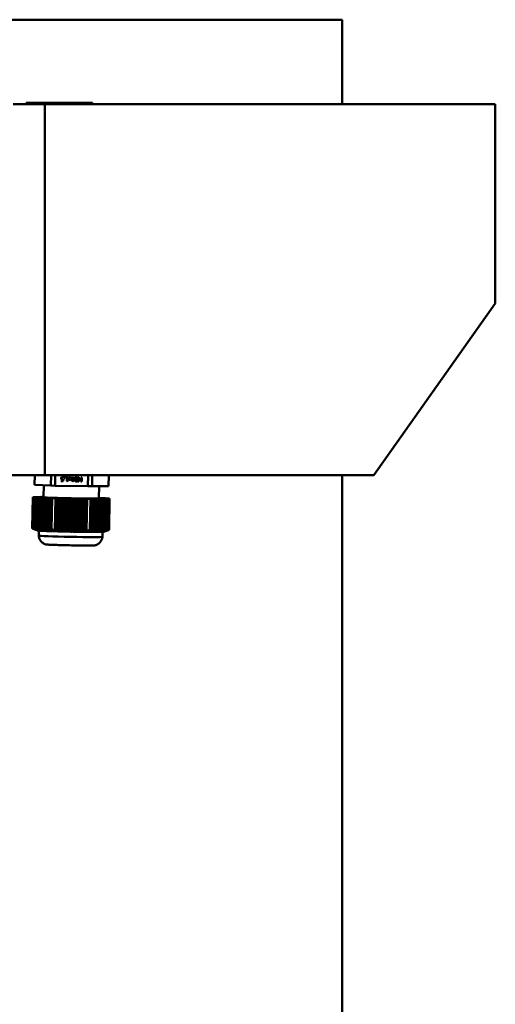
# Model space of a CAD drawing. Header units: millimetres. Extents: x 364 to 1316, y 270 to 918.
# Tile 4 of 4: x 1145 to 1316, y 563 to 918. Entities that reach past the tile are written whole.
import ezdxf

# ---------------------------------------------------------------- set-up
doc = ezdxf.new("R2010")
doc.units = ezdxf.units.MM
doc.header["$LTSCALE"] = 4
doc.layers.add('Widoczne (ISO)', color=7, linetype='Continuous', lineweight=50)

msp = doc.modelspace()

# ---------------------------------------------------------------- linework, layer by layer
at = {"layer": 'Widoczne (ISO)'}
for p, q in [((1237.14, 918.5), (1022.15, 918.5)), ((1237.14, 918.5), (1261.15, 918.5)), ((1261.15, 918.5), (1261.15, 888)), ((1153.87, 888), (1142.39, 888)), ((1147.17, 888.5), (1147.23, 888.5)), ((1147.17, 888.5), (1147.17, 888)), ((1147.23, 888.5), (1152.67, 888.5)), ((1152.67, 888.5), (1152.95, 888.5)), ((1152.95, 888.5), (1167.48, 888.5)), ((1316.49, 888), (1153.87, 888)), ((1153.87, 753.99), (1153.87, 888)), ((1167.48, 888.5), (1170.71, 888.5)), ((1167.48, 888.5), (1167.48, 888)), ((1170.71, 888.5), (1171.05, 888.5)), ((1171.05, 888.5), (1171.05, 888)), ((1316.49, 886.2), (1316.49, 888)), ((1316.49, 886.2), (1316.49, 816)), ((1316.49, 816), (1272.65, 753.99)), ((1086.33, 753.99), (1153.87, 753.99)), ((1150.13, 750.55), (1150.19, 753.99)), ((1150.19, 753.99), (1150.13, 750.58)), ((1272.65, 753.99), (1153.87, 753.99)), ((1156.12, 753.99), (1156.05, 750.25)), ((1157.55, 750.2), (1157.62, 753.99)), ((1169.48, 753.99), (1169.41, 749.98)), ((1170.91, 749.97), (1170.98, 753.99)), ((1176.91, 753.99), (1176.83, 750.05)), ((1261.15, 753.99), (1261.15, 294.5)), ((1150.13, 750.58), (1150.13, 750.55)), ((1150.13, 750.55), (1156.05, 750.25)), ((1153.48, 750.38), (1153.4, 746.01)), ((1159.7, 752.01), (1160.33, 752)), ((1159.7, 751.84), (1159.7, 752.01)), ((1160.52, 751.82), (1159.7, 751.84)), ((1160.52, 751.82), (1159.7, 751.84)), ((1159.91, 752.85), (1159.91, 752.85)), ((1159.99, 753.1), (1159.99, 753.1)), ((1160.33, 752), (1160.34, 752.4)), ((1160.34, 752.4), (1160.34, 752.4)), ((1160.43, 753.14), (1160.43, 753.14)), ((1160.54, 752.59), (1160.52, 751.82)), ((1160.54, 752.59), (1160.52, 751.82)), ((1160.52, 751.82), (1160.52, 751.82)), ((1160.61, 753.06), (1160.59, 753.06)), ((1160.59, 753.05), (1160.59, 753.06)), ((1160.61, 753.05), (1160.59, 753.05)), ((1160.61, 753.27), (1160.61, 753.06)), ((1160.61, 753.27), (1160.61, 753.05)), ((1160.61, 753.05), (1160.61, 753.06)), ((1160.85, 753.03), (1161.15, 753.68)), ((1161.1, 753.03), (1160.85, 753.03)), ((1161.1, 753.02), (1160.85, 753.03)), ((1161.29, 753.68), (1161.1, 753.03)), ((1161.29, 753.68), (1161.1, 753.02)), ((1161.1, 753.02), (1161.1, 753.03)), ((1161.15, 753.68), (1161.29, 753.68)), ((1161.52, 753.15), (1161.53, 753.3)), ((1161.79, 753.15), (1161.52, 753.15)), ((1161.79, 753.14), (1161.52, 753.15)), ((1161.53, 753.3), (1162.26, 753.29)), ((1161.77, 751.79), (1161.79, 753.14)), ((1161.92, 751.79), (1161.77, 751.8)), ((1161.92, 751.79), (1161.77, 751.79)), ((1161.79, 753.14), (1161.79, 753.15)), ((1161.92, 751.79), (1161.92, 751.79)), ((1161.98, 753.14), (1161.96, 752.14)), ((1161.98, 753.14), (1161.96, 752.14)), ((1161.96, 752.14), (1162.24, 752.13)), ((1161.96, 752.14), (1161.96, 752.14)), ((1162.26, 753.14), (1161.98, 753.14)), ((1161.98, 753.14), (1161.98, 753.14)), ((1162.26, 753.14), (1161.98, 753.14)), ((1162.24, 752.13), (1162.23, 752)), ((1162.24, 752.13), (1162.23, 751.99)), ((1162.23, 751.99), (1162.23, 752)), ((1162.26, 753.29), (1162.26, 753.14)), ((1162.26, 753.29), (1162.26, 753.14)), ((1162.26, 753.14), (1162.26, 753.14)), ((1162.47, 752.16), (1162.87, 752.71)), ((1162.69, 752.16), (1162.47, 752.16)), ((1162.69, 752.16), (1162.48, 752.16)), ((1162.87, 752.71), (1162.5, 753.28)), ((1162.5, 753.28), (1162.73, 753.28)), ((1162.87, 752.71), (1162.5, 753.28)), ((1162.98, 752.57), (1162.69, 752.16)), ((1162.98, 752.57), (1162.69, 752.16)), ((1162.69, 752.16), (1162.69, 752.16)), ((1162.73, 753.28), (1162.99, 752.85)), ((1162.87, 752.71), (1162.87, 752.71)), ((1163.24, 752.15), (1162.98, 752.57)), ((1162.98, 752.57), (1162.98, 752.57)), ((1163.24, 752.15), (1162.98, 752.57)), ((1162.99, 752.85), (1163.28, 753.27)), ((1163.5, 753.27), (1163.1, 752.72)), ((1163.5, 753.27), (1163.1, 752.72)), ((1163.1, 752.72), (1163.47, 752.14)), ((1163.1, 752.72), (1163.1, 752.72)), ((1163.47, 752.14), (1163.24, 752.15)), ((1163.24, 752.15), (1163.24, 752.15)), ((1163.47, 752.14), (1163.24, 752.15)), ((1163.28, 753.27), (1163.5, 753.27)), ((1163.78, 752.49), (1163.78, 752.49)), ((1164.33, 752.53), (1164.33, 752.53)), ((1164.72, 753.24), (1165.65, 753.23)), ((1164.72, 753.07), (1164.72, 753.24)), ((1165.46, 753.06), (1164.72, 753.07)), ((1165.46, 753.06), (1164.72, 753.07)), ((1164.97, 752.13), (1164.97, 752.13)), ((1165.46, 753.06), (1165.46, 753.06)), ((1165.58, 752), (1165.59, 752)), ((1165.59, 752), (1165.59, 751.79)), ((1165.59, 752), (1165.59, 751.79)), ((1165.59, 751.79), (1165.59, 751.79)), ((1165.65, 753.23), (1165.64, 753.02)), ((1165.65, 753.23), (1165.64, 753.01)), ((1165.64, 753.01), (1165.64, 753.02)), ((1165.88, 751.72), (1165.91, 753.22)), ((1166.16, 751.72), (1165.88, 751.72)), ((1166.16, 751.72), (1165.88, 751.72)), ((1165.91, 753.22), (1166.11, 753.22)), ((1166.11, 753.22), (1166.08, 751.93)), ((1166.11, 753.22), (1166.08, 751.93)), ((1166.08, 751.93), (1166.49, 752.8)), ((1166.08, 751.93), (1166.08, 751.93)), ((1166.54, 752.55), (1166.16, 751.72)), ((1166.54, 752.54), (1166.16, 751.72)), ((1166.16, 751.72), (1166.16, 751.72)), ((1166.49, 752.8), (1166.61, 752.79)), ((1166.9, 751.7), (1166.54, 752.55)), ((1166.54, 752.54), (1166.54, 752.55)), ((1166.9, 751.7), (1166.54, 752.54)), ((1166.61, 752.79), (1166.99, 751.91)), ((1167.17, 751.7), (1166.9, 751.7)), ((1166.9, 751.7), (1166.9, 751.7)), ((1167.17, 751.7), (1166.9, 751.7)), ((1166.99, 751.91), (1167.01, 753.2)), ((1167.01, 753.2), (1167.2, 753.2)), ((1167.2, 753.2), (1167.17, 751.7)), ((1167.2, 753.2), (1167.17, 751.7)), ((1167.17, 751.7), (1167.17, 751.7)), ((1156.05, 750.25), (1157.55, 750.2)), ((1157.55, 750.2), (1169.41, 749.98)), ((1169.41, 749.98), (1170.91, 749.97)), ((1170.91, 749.97), (1176.83, 750.05)), ((1173.48, 750.01), (1173.39, 745.63)), ((1149.54, 746.08), (1149.33, 734.76)), ((1150.16, 746.09), (1149.54, 746.08)), ((1149.54, 746.08), (1150.16, 746.05)), ((1149.94, 734.52), (1150.16, 746.05)), ((1150.75, 746.07), (1150.16, 746.09)), ((1150.16, 746.05), (1150.75, 746.03)), ((1150.45, 746.03), (1150.24, 734.41)), ((1150.45, 746.03), (1150.76, 746.02)), ((1150.75, 746.03), (1150.45, 746.03)), ((1150.46, 746.09), (1150.75, 746.07)), ((1150.46, 746.08), (1150.46, 746.09)), ((1150.76, 746.09), (1150.46, 746.09)), ((1150.54, 734.32), (1150.76, 746.02)), ((1151.35, 746.08), (1150.76, 746.09)), ((1150.76, 746.02), (1151.35, 746)), ((1151.05, 746), (1150.84, 734.23)), ((1151.05, 746), (1151.36, 745.98)), ((1151.35, 746), (1151.05, 746)), ((1151.06, 746.1), (1151.35, 746.08)), ((1151.06, 746.09), (1151.06, 746.1)), ((1151.36, 746.1), (1151.06, 746.1)), ((1151.14, 734.15), (1151.36, 745.98)), ((1151.95, 746.09), (1151.36, 746.1)), ((1151.36, 745.98), (1151.95, 745.97)), ((1151.65, 745.97), (1151.43, 734.08)), ((1151.65, 745.97), (1151.96, 745.95)), ((1151.95, 745.97), (1151.65, 745.97)), ((1151.66, 746.11), (1151.95, 746.09)), ((1151.66, 746.1), (1151.66, 746.11)), ((1151.96, 746.11), (1151.66, 746.11)), ((1151.73, 734.02), (1151.96, 745.95)), ((1152.55, 746.1), (1151.96, 746.11)), ((1151.96, 745.95), (1152.55, 745.94)), ((1152.25, 745.94), (1152.03, 733.98)), ((1152.25, 745.94), (1152.56, 745.92)), ((1152.55, 745.94), (1152.25, 745.94)), ((1152.56, 746.12), (1152.26, 746.11)), ((1152.26, 746.11), (1152.55, 746.1)), ((1152.26, 746.1), (1152.26, 746.11)), ((1152.33, 733.94), (1152.56, 745.92)), ((1153.15, 746.11), (1152.56, 746.12)), ((1152.56, 745.92), (1153.15, 745.91)), ((1152.85, 745.91), (1152.63, 733.91)), ((1152.85, 746.11), (1152.86, 746.12)), ((1152.85, 745.91), (1153.16, 745.89)), ((1153.15, 745.91), (1152.85, 745.91)), ((1153.16, 746.13), (1152.86, 746.12)), ((1152.86, 746.12), (1153.15, 746.11)), ((1152.93, 733.9), (1153.16, 745.89)), ((1153.4, 746.12), (1153.16, 746.13)), ((1153.16, 745.89), (1153.75, 745.88)), ((1153.45, 745.88), (1153.23, 733.89)), ((1153.45, 745.88), (1153.76, 745.86)), ((1153.75, 745.88), (1153.45, 745.88)), ((1153.53, 733.9), (1153.76, 745.86)), ((1153.76, 745.86), (1154.35, 745.85)), ((1154.05, 745.85), (1153.83, 733.92)), ((1154.05, 745.85), (1154.36, 745.83)), ((1154.35, 745.85), (1154.05, 745.85)), ((1154.13, 733.95), (1154.36, 745.83)), ((1154.36, 745.83), (1154.95, 745.82)), ((1154.65, 745.82), (1154.43, 733.98)), ((1154.65, 745.82), (1154.96, 745.8)), ((1154.95, 745.82), (1154.65, 745.82)), ((1154.74, 734.03), (1154.96, 745.8)), ((1154.96, 745.8), (1155.55, 745.79)), ((1155.25, 745.79), (1155.04, 734.09)), ((1155.25, 745.79), (1155.55, 745.77)), ((1155.55, 745.79), (1155.25, 745.79)), ((1155.34, 734.15), (1155.55, 745.77)), ((1155.55, 745.77), (1156.15, 745.76)), ((1155.85, 745.76), (1155.64, 734.23)), ((1155.85, 745.76), (1156.47, 745.72)), ((1156.15, 745.76), (1155.85, 745.76)), ((1156.47, 745.72), (1156.26, 734.4)), ((1156.47, 745.72), (1157.7, 745.7)), ((1157.48, 734.17), (1157.7, 745.7)), ((1157.7, 745.7), (1158, 745.71)), ((1158, 745.71), (1157.78, 733.96)), ((1158, 745.71), (1158.29, 745.69)), ((1158.29, 745.69), (1158.08, 734.07)), ((1158.29, 745.69), (1158.9, 745.68)), ((1158.68, 733.98), (1158.9, 745.68)), ((1158.9, 745.68), (1159.2, 745.68)), ((1159.2, 745.68), (1158.97, 733.77)), ((1159.2, 745.68), (1159.49, 745.67)), ((1159.49, 745.67), (1159.27, 733.9)), ((1159.49, 745.67), (1160.1, 745.66)), ((1159.88, 733.82), (1160.1, 745.66)), ((1160.1, 745.66), (1160.4, 745.66)), ((1160.4, 745.66), (1160.17, 733.67)), ((1160.4, 745.66), (1160.69, 745.65)), ((1160.69, 745.65), (1160.47, 733.76)), ((1160.69, 745.65), (1161.3, 745.63)), ((1161.07, 733.71), (1161.3, 745.63)), ((1161.3, 745.63), (1161.6, 745.64)), ((1161.6, 745.64), (1161.37, 733.64)), ((1161.6, 745.64), (1161.89, 745.62)), ((1161.89, 745.62), (1161.67, 733.66)), ((1161.89, 745.62), (1162.5, 745.61)), ((1162.27, 733.63), (1162.5, 745.61)), ((1162.5, 745.61), (1162.8, 745.62)), ((1162.8, 745.62), (1162.57, 733.62)), ((1162.8, 745.62), (1163.09, 745.6)), ((1163.09, 745.6), (1162.87, 733.61)), ((1163.09, 745.6), (1163.7, 745.59)), ((1163.47, 733.6), (1163.7, 745.59)), ((1163.7, 745.59), (1163.99, 745.59)), ((1163.99, 745.59), (1163.77, 733.6)), ((1163.99, 745.59), (1164.29, 745.58)), ((1164.29, 745.58), (1164.07, 733.6)), ((1164.29, 745.58), (1164.9, 745.57)), ((1164.67, 733.61), (1164.9, 745.57)), ((1164.9, 745.57), (1165.19, 745.57)), ((1165.19, 745.57), (1164.97, 733.58)), ((1165.19, 745.57), (1165.49, 745.56)), ((1165.49, 745.56), (1165.27, 733.63)), ((1165.49, 745.56), (1166.1, 745.55)), ((1165.87, 733.66), (1166.1, 745.55)), ((1166.1, 745.55), (1166.39, 745.55)), ((1166.39, 745.55), (1166.17, 733.55)), ((1166.39, 745.55), (1166.69, 745.53)), ((1166.69, 745.53), (1166.47, 733.7)), ((1166.69, 745.53), (1167.3, 745.52)), ((1167.08, 733.75), (1167.3, 745.52)), ((1167.3, 745.52), (1167.59, 745.53)), ((1167.59, 745.53), (1167.37, 733.61)), ((1167.59, 745.53), (1167.89, 745.51)), ((1167.89, 745.51), (1167.67, 733.81)), ((1167.89, 745.51), (1168.5, 745.5)), ((1168.28, 733.88), (1168.5, 745.5)), ((1168.5, 745.5), (1168.79, 745.51)), ((1168.79, 745.51), (1168.58, 733.76)), ((1168.79, 745.51), (1169.09, 745.49)), ((1169.09, 745.49), (1168.88, 733.96)), ((1169.09, 745.49), (1170.32, 745.47)), ((1170.32, 745.47), (1170.11, 734.15)), ((1170.32, 745.47), (1170.94, 745.48)), ((1170.64, 745.49), (1171.24, 745.48)), ((1170.94, 745.48), (1170.64, 745.49)), ((1170.72, 733.95), (1170.94, 745.48)), ((1171.24, 745.48), (1171.02, 733.86)), ((1171.24, 745.5), (1171.84, 745.49)), ((1171.54, 745.48), (1171.24, 745.5)), ((1171.24, 745.48), (1171.54, 745.48)), ((1171.32, 733.78), (1171.54, 745.48)), ((1171.84, 745.49), (1171.62, 733.72)), ((1171.84, 745.51), (1172.44, 745.5)), ((1172.14, 745.49), (1171.84, 745.51)), ((1171.84, 745.49), (1172.14, 745.49)), ((1171.92, 733.66), (1172.14, 745.49)), ((1172.44, 745.5), (1172.21, 733.61)), ((1172.44, 745.52), (1173.04, 745.5)), ((1172.74, 745.5), (1172.44, 745.52)), ((1172.44, 745.5), (1172.74, 745.5)), ((1172.51, 733.57), (1172.74, 745.5)), ((1173.04, 745.5), (1172.81, 733.54)), ((1173.04, 745.52), (1173.64, 745.51)), ((1173.34, 745.51), (1173.04, 745.52)), ((1173.04, 745.5), (1173.34, 745.51)), ((1173.11, 733.52), (1173.34, 745.51)), ((1173.64, 745.75), (1173.4, 745.75)), ((1173.64, 745.51), (1173.41, 733.52)), ((1173.94, 745.73), (1173.64, 745.75)), ((1173.64, 745.73), (1173.94, 745.73)), ((1174.24, 745.71), (1173.64, 745.73)), ((1173.64, 745.53), (1174.24, 745.52)), ((1173.94, 745.52), (1173.64, 745.53)), ((1173.64, 745.51), (1173.94, 745.52)), ((1173.71, 733.52), (1173.94, 745.52)), ((1173.94, 745.73), (1173.94, 745.72)), ((1174.24, 745.52), (1174.01, 733.54)), ((1174.54, 745.7), (1174.24, 745.71)), ((1174.24, 745.7), (1174.54, 745.7)), ((1174.84, 745.68), (1174.24, 745.7)), ((1174.24, 745.54), (1174.84, 745.53)), ((1174.54, 745.52), (1174.24, 745.54)), ((1174.24, 745.52), (1174.54, 745.52)), ((1174.31, 733.56), (1174.54, 745.52)), ((1174.54, 745.7), (1174.54, 745.69)), ((1174.84, 745.53), (1174.61, 733.6)), ((1175.14, 745.67), (1174.84, 745.68)), ((1174.84, 745.66), (1175.14, 745.67)), ((1175.44, 745.65), (1174.84, 745.66)), ((1174.84, 745.55), (1175.44, 745.54)), ((1175.14, 745.53), (1174.84, 745.55)), ((1174.84, 745.53), (1175.14, 745.53)), ((1174.92, 733.65), (1175.14, 745.53)), ((1175.14, 745.67), (1175.14, 745.66)), ((1175.44, 745.54), (1175.21, 733.7)), ((1175.74, 745.64), (1175.44, 745.65)), ((1175.44, 745.63), (1175.74, 745.64)), ((1176.04, 745.62), (1175.44, 745.63)), ((1175.44, 745.56), (1176.04, 745.54)), ((1175.74, 745.54), (1175.44, 745.56)), ((1175.44, 745.54), (1175.74, 745.54)), ((1175.52, 733.77), (1175.74, 745.54)), ((1175.74, 745.64), (1175.74, 745.63)), ((1176.04, 745.54), (1175.82, 733.85)), ((1176.34, 745.61), (1176.04, 745.62)), ((1176.04, 745.6), (1176.34, 745.61)), ((1176.64, 745.59), (1176.04, 745.6)), ((1176.04, 745.56), (1176.64, 745.55)), ((1176.34, 745.55), (1176.04, 745.56)), ((1176.04, 745.54), (1176.34, 745.55)), ((1176.12, 733.93), (1176.34, 745.55)), ((1176.34, 745.61), (1176.34, 745.6)), ((1176.64, 745.55), (1176.42, 734.02)), ((1177.25, 745.56), (1176.64, 745.59)), ((1176.64, 745.55), (1177.25, 745.56)), ((1177.25, 745.56), (1177.04, 734.24)), ((1151.19, 734.03), (1149.72, 734.6)), ((1151.63, 733.98), (1151.59, 733.98)), ((1151.67, 733.97), (1151.64, 732.13)), ((1152.08, 733.95), (1151.93, 733.95)), ((1152.33, 733.94), (1152.37, 733.93)), ((1152.63, 733.92), (1152.37, 733.93)), ((1152.63, 733.91), (1152.63, 733.91)), ((1152.93, 733.9), (1152.94, 733.9)), ((1153.24, 733.89), (1152.94, 733.9)), ((1153.25, 733.88), (1153.23, 733.89)), ((1153.92, 733.86), (1153.65, 733.86)), ((1154.66, 733.83), (1154.55, 733.83)), ((1160.17, 733.67), (1160.1, 733.66)), ((1160.26, 733.66), (1160.17, 733.67)), ((1161.37, 733.64), (1161.17, 733.64)), ((1161.61, 733.63), (1161.37, 733.64)), ((1162.27, 733.63), (1162.29, 733.62)), ((1162.57, 733.62), (1162.29, 733.62)), ((1162.87, 733.61), (1162.57, 733.62)), ((1162.57, 733.62), (1162.57, 733.62)), ((1162.57, 733.62), (1162.57, 733.62)), ((1162.87, 733.61), (1162.87, 733.61)), ((1163.47, 733.6), (1163.48, 733.59)), ((1163.77, 733.6), (1163.48, 733.59)), ((1164.05, 733.58), (1163.77, 733.6)), ((1163.77, 733.6), (1163.77, 733.6)), ((1163.77, 733.6), (1163.77, 733.6)), ((1164.05, 733.58), (1164.07, 733.6)), ((1164.97, 733.58), (1164.73, 733.57)), ((1165.17, 733.57), (1164.97, 733.58)), ((1166.17, 733.55), (1166.08, 733.55)), ((1166.24, 733.55), (1166.17, 733.55)), ((1171.8, 733.51), (1171.69, 733.51)), ((1172.69, 733.51), (1172.43, 733.52)), ((1173.11, 733.52), (1173.09, 733.51)), ((1173.41, 733.52), (1173.11, 733.52)), ((1173.41, 733.52), (1173.41, 733.52)), ((1173.97, 733.53), (1173.71, 733.53)), ((1173.71, 733.52), (1173.71, 733.52)), ((1173.97, 733.53), (1174.01, 733.54)), ((1174.42, 733.54), (1174.27, 733.54)), ((1174.67, 733.55), (1174.64, 731.7)), ((1174.75, 733.55), (1174.71, 733.55)), ((1175.15, 733.59), (1176.64, 734.1))]:
    msp.add_line(p, q, dxfattribs=at)
for centre, major_axis, ratio, start_param, end_param in [((1163.4, 745.82), (-10, 0.19), 0.0186, 0, 3.141593), ((1163.17, 733.82), (-12, 0.22), 0.0186, 0.051135, 0.265312), ((1162.97, 809.93), (-2.3, -78.37), 0.499694, 6.043209, 6.048659), ((1163.17, 733.82), (-12, 0.22), 0.0186, 0.27906, 0.356296), ((1153.41, 767.43), (-0.26, -33.54), 0.500132, 6.216513, 6.234517), ((1163.17, 733.82), (-12, 0.22), 0.0186, 0.393438, 0.450481), ((1163.17, 733.82), (-12, 0.22), 0.0186, 0.498522, 0.523852), ((1153.4, 766.87), (-0.26, -32.98), 0.500132, 6.252555, 6.261704), ((1153.4, 766.87), (-0.26, -32.98), 0.500132, 6.261705, 6.270853), ((1163.17, 733.82), (-12, 0.22), 0.0186, 0.523852, 0.549181), ((1153.4, 767.43), (-0.26, -33.54), 0.500132, 0.005706, 0.02371), ((1163.17, 733.82), (-12, 0.22), 0.0186, 0.597222, 0.654266), ((1163.17, 733.82), (-12, 0.22), 0.0186, 0.691407, 0.768643), ((1175.8, 809.28), (78.4, -0.39), 0.999827, 4.437343, 4.442793), ((1163.17, 733.82), (-12, 0.22), 0.0186, 0.782392, 1.312509), ((1151.75, 809.98), (-0.62, -78.4), 0.500132, 0.23452, 0.23997), ((1163.17, 733.82), (-12, 0.22), 0.0186, 1.326258, 1.403494), ((1163.17, 733.82), (-12, 0.22), 0.0186, 1.440635, 1.497679), ((1163.81, 767.13), (33.54, -0.17), 0.999827, 4.653603, 4.671607), ((1163.17, 733.82), (11.5, -0.21), 0.018601, 4.660395, 4.660496), ((1163.17, 733.82), (-12, 0.22), 0.0186, 1.545719, 1.571049), ((1163.79, 766.57), (32.98, -0.17), 0.999827, 4.689645, 4.698794), ((1163.79, 766.57), (32.98, -0.17), 0.999827, 4.698795, 4.707943), ((1163.17, 733.82), (-12, 0.22), 0.0186, 1.571049, 1.596379), ((1163.17, 733.82), (11.5, -0.21), 0.018597, 4.764787, 4.764889), ((1163.17, 733.82), (-12, 0.22), 0.0186, 1.64442, 1.701463), ((1163.78, 767.13), (33.54, -0.17), 0.999827, 4.725981, 4.743986), ((1163.17, 733.82), (-12, 0.22), 0.0186, 1.738605, 1.815841), ((1177.42, 809.51), (-2.3, -78.37), 0.499694, 6.043209, 6.048659), ((1163.17, 733.82), (-12, 0.22), 0.0186, 1.829589, 2.359707), ((1153.36, 809.69), (78.4, -0.39), 0.999827, 4.954795, 4.960246), ((1163.17, 733.82), (-12, 0.22), 0.0186, 2.373455, 2.450691), ((1163.17, 733.82), (-12, 0.22), 0.0186, 2.487833, 2.544876), ((1174.19, 767.04), (-0.98, -33.52), 0.499694, 6.259469, 6.277473), ((1163.17, 733.82), (-12, 0.22), 0.0186, 2.592917, 2.618247), ((1174.18, 766.49), (-0.97, -32.97), 0.499694, 0.012326, 0.021474), ((1174.18, 766.49), (-0.97, -32.97), 0.499694, 0.021475, 0.030624), ((1163.17, 733.82), (-12, 0.22), 0.0186, 2.618247, 2.643577), ((1163.17, 733.82), (-12, 0.22), 0.0186, 2.691617, 2.748661), ((1174.18, 767.04), (-0.98, -33.52), 0.499694, 0.048662, 0.066666), ((1163.17, 733.82), (12, -0.22), 0.0186, 5.927395, 6.004631), ((1166.2, 809.87), (-0.62, -78.4), 0.500132, 0.23452, 0.23997), ((1163.17, 733.82), (12, -0.22), 0.0186, 6.01838, 6.232051), ((1163.14, 731.92), (11.5, -0.21), 0.0186, 3.141593, 6.283185)]:
    msp.add_ellipse(centre, major_axis=major_axis, ratio=ratio, start_param=start_param, end_param=end_param, dxfattribs=at)
for points in [[(1159.71, 752.86), (1159.71, 752.97), (1159.78, 753.15), (1159.85, 753.22)], [(1159.86, 752.5), (1159.78, 752.55), (1159.71, 752.72), (1159.71, 752.86)], [(1159.86, 752.5), (1159.78, 752.55), (1159.71, 752.72), (1159.71, 752.86)], [(1159.85, 753.22), (1159.91, 753.29), (1160.1, 753.36), (1160.22, 753.36)], [(1160.2, 752.4), (1160.09, 752.4), (1159.93, 752.44), (1159.86, 752.5)], [(1160.2, 752.4), (1160.09, 752.4), (1159.93, 752.44), (1159.86, 752.5)], [(1159.99, 753.1), (1159.96, 753.06), (1159.91, 752.94), (1159.91, 752.86)], [(1159.99, 753.1), (1159.96, 753.05), (1159.91, 752.94), (1159.91, 752.86)], [(1159.91, 752.86), (1159.91, 752.86), (1159.91, 752.85), (1159.91, 752.85)], [(1159.91, 752.86), (1159.91, 752.77), (1159.95, 752.67), (1159.99, 752.64)], [(1160.21, 753.19), (1160.15, 753.19), (1160.04, 753.15), (1159.99, 753.1)], [(1160.21, 753.19), (1160.15, 753.19), (1160.04, 753.14), (1159.99, 753.1)], [(1159.99, 752.64), (1160.04, 752.6), (1160.16, 752.56), (1160.24, 752.56)], [(1160.34, 752.4), (1160.3, 752.4), (1160.23, 752.4), (1160.2, 752.4)], [(1160.34, 752.4), (1160.3, 752.4), (1160.23, 752.39), (1160.2, 752.4)], [(1160.43, 753.14), (1160.37, 753.16), (1160.27, 753.19), (1160.21, 753.19)], [(1160.43, 753.14), (1160.37, 753.16), (1160.27, 753.18), (1160.21, 753.19)], [(1160.22, 753.36), (1160.33, 753.36), (1160.53, 753.31), (1160.61, 753.27)], [(1160.24, 752.56), (1160.32, 752.56), (1160.49, 752.58), (1160.54, 752.59)], [(1160.59, 753.06), (1160.57, 753.07), (1160.48, 753.12), (1160.43, 753.14)], [(1160.59, 753.05), (1160.57, 753.07), (1160.48, 753.12), (1160.43, 753.14)], [(1162.23, 752), (1162.08, 752), (1161.93, 751.91), (1161.92, 751.79)], [(1162.23, 751.99), (1162.08, 752), (1161.93, 751.91), (1161.92, 751.79)], [(1164.04, 751.73), (1163.79, 751.73), (1163.57, 752.12), (1163.58, 752.51)], [(1164.04, 751.73), (1163.8, 751.73), (1163.57, 752.12), (1163.58, 752.5)], [(1163.58, 752.51), (1163.58, 752.92), (1163.82, 753.29), (1164.07, 753.29)], [(1163.84, 752.97), (1163.81, 752.89), (1163.78, 752.67), (1163.78, 752.51)], [(1163.84, 752.97), (1163.81, 752.9), (1163.78, 752.67), (1163.78, 752.51)], [(1163.78, 752.51), (1163.78, 752.36), (1163.8, 752.13), (1163.83, 752.05)], [(1163.78, 752.51), (1163.78, 752.51), (1163.78, 752.5), (1163.78, 752.49)], [(1163.83, 752.05), (1163.85, 751.97), (1163.96, 751.89), (1164.04, 751.89)], [(1164.07, 753.12), (1163.98, 753.12), (1163.87, 753.05), (1163.84, 752.97)], [(1164.07, 753.12), (1163.98, 753.12), (1163.87, 753.05), (1163.84, 752.97)], [(1164.53, 752.5), (1164.53, 752.09), (1164.29, 751.72), (1164.04, 751.73)], [(1164.53, 752.5), (1164.53, 752.09), (1164.29, 751.72), (1164.04, 751.73)], [(1164.04, 751.89), (1164.13, 751.89), (1164.24, 751.97), (1164.27, 752.05)], [(1164.07, 753.29), (1164.32, 753.28), (1164.54, 752.89), (1164.53, 752.5)], [(1164.29, 752.95), (1164.26, 753.03), (1164.15, 753.12), (1164.07, 753.12)], [(1164.29, 752.96), (1164.26, 753.03), (1164.15, 753.12), (1164.07, 753.12)], [(1164.27, 752.05), (1164.3, 752.12), (1164.33, 752.35), (1164.33, 752.5)], [(1164.33, 752.53), (1164.33, 752.69), (1164.32, 752.88), (1164.29, 752.96)], [(1164.33, 752.5), (1164.33, 752.66), (1164.32, 752.87), (1164.29, 752.95)], [(1164.53, 752.51), (1164.53, 752.51), (1164.53, 752.5), (1164.53, 752.5)], [(1164.76, 752.12), (1164.77, 752.21), (1164.81, 752.36), (1164.85, 752.42)], [(1165.2, 751.7), (1165, 751.71), (1164.76, 751.93), (1164.76, 752.12)], [(1165.2, 751.7), (1164.99, 751.71), (1164.76, 751.93), (1164.76, 752.12)], [(1164.85, 752.42), (1164.89, 752.49), (1164.99, 752.61), (1165.05, 752.67)], [(1165.28, 752.66), (1165.1, 752.48), (1164.97, 752.25), (1164.97, 752.13)], [(1165.28, 752.66), (1165.1, 752.47), (1164.97, 752.25), (1164.97, 752.13)], [(1164.97, 752.13), (1164.97, 752.13), (1164.97, 752.13), (1164.97, 752.13)], [(1164.97, 752.13), (1164.97, 752.07), (1165, 751.97), (1165.04, 751.94)], [(1165.04, 751.94), (1165.07, 751.91), (1165.17, 751.88), (1165.22, 751.88)], [(1165.05, 752.67), (1165.15, 752.78), (1165.39, 752.99), (1165.46, 753.06)], [(1165.59, 751.79), (1165.53, 751.76), (1165.3, 751.7), (1165.2, 751.7)], [(1165.59, 751.79), (1165.53, 751.76), (1165.3, 751.7), (1165.2, 751.7)], [(1165.22, 751.88), (1165.28, 751.88), (1165.39, 751.9), (1165.44, 751.92)], [(1165.64, 753.02), (1165.54, 752.92), (1165.36, 752.75), (1165.28, 752.66)], [(1165.64, 753.01), (1165.54, 752.92), (1165.36, 752.75), (1165.28, 752.66)], [(1165.44, 751.92), (1165.48, 751.94), (1165.56, 751.98), (1165.58, 752)]]:
    msp.add_open_spline(points, degree=3, dxfattribs=at)
for points, weights in [([(1149.33, 734.76), (1149.64, 734.63), (1149.94, 734.52)], [1.03059895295, 1.03443691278, 1.03615699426]), ([(1149.94, 734.52), (1150.25, 734.4), (1150.53, 734.29)], [1.11875016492, 1.11299129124, 1.10667789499]), ([(1150.24, 734.41), (1150.39, 734.36), (1150.54, 734.32)], [2.38492444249, 2.39631910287, 2.40645676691]), ([(1150.53, 734.29), (1150.39, 734.35), (1150.24, 734.41)], [2.51583023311, 2.49767251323, 2.47831262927]), ([(1150.54, 734.32), (1150.84, 734.2), (1151.13, 734.09)], [1.00346989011, 1.00262710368, 1.00121647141]), ([(1150.84, 734.23), (1150.99, 734.19), (1151.14, 734.15)], [2.4257172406, 2.43500827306, 2.44291812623]), ([(1151.13, 734.09), (1150.99, 734.16), (1150.84, 734.23)], [2.64257377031, 2.6197340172, 2.5955942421]), ([(1151.14, 734.15), (1151.37, 734.06), (1151.59, 733.98)], [1.00227152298, 1.00131282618, 1]), ([(1151.43, 734.08), (1151.58, 734.05), (1151.73, 734.02)], [2.45746040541, 2.46421278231, 2.469482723]), ([(1151.73, 734.02), (1151.83, 733.99), (1151.93, 733.95)], [1.00107831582, 1.00057122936, 1]), ([(1152.09, 733.94), (1152.06, 733.96), (1152.03, 733.98)], [1, 1.00039185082, 1.00075998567]), ([(1153.53, 733.9), (1153.59, 733.88), (1153.65, 733.86)], [1.00075998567, 1.00039185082, 1]), ([(1153.83, 733.92), (1153.98, 733.93), (1154.13, 733.95)], [2.469482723, 2.46421278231, 2.45746040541]), ([(1153.93, 733.85), (1153.88, 733.89), (1153.83, 733.92)], [1, 1.00057122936, 1.00107831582]), ([(1154.43, 733.98), (1154.58, 734), (1154.74, 734.03)], [2.44291812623, 2.43500827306, 2.4257172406]), ([(1154.66, 733.82), (1154.55, 733.9), (1154.43, 733.98)], [1, 1.00131282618, 1.00227152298]), ([(1154.74, 734.03), (1155.04, 733.95), (1155.33, 733.88)], [2.5955942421, 2.6197340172, 2.64257377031]), ([(1155.04, 734.09), (1155.19, 734.12), (1155.34, 734.15)], [2.40645676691, 2.39631910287, 2.38492444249]), ([(1155.33, 733.88), (1155.19, 733.98), (1155.04, 734.09)], [1.00121647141, 1.00262710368, 1.00346989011]), ([(1155.34, 734.15), (1155.64, 734.08), (1155.93, 734.02)], [2.47831262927, 2.49767251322, 2.51583023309]), ([(1155.64, 734.23), (1155.94, 734.31), (1156.26, 734.4)], [1.03615699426, 1.03443691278, 1.03059895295]), ([(1155.93, 734.02), (1155.79, 734.12), (1155.64, 734.23)], [1.106677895, 1.11299129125, 1.11875016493]), ([(1156.26, 734.4), (1156.88, 734.28), (1157.48, 734.17)], [1.03059895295, 1.03443691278, 1.03615699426]), ([(1157.48, 734.17), (1157.63, 734.06), (1157.78, 733.96)], [1.11875016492, 1.11299129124, 1.106677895]), ([(1157.78, 733.96), (1157.93, 734.01), (1158.08, 734.07)], [2.51583023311, 2.49767251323, 2.47831262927]), ([(1158.08, 734.07), (1158.38, 734.02), (1158.68, 733.98)], [2.38492444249, 2.39631910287, 2.40645676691]), ([(1158.68, 733.98), (1158.83, 733.87), (1158.97, 733.77)], [1.00346989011, 1.00262710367, 1.00121647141]), ([(1158.97, 733.77), (1159.12, 733.83), (1159.27, 733.9)], [2.64257377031, 2.6197340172, 2.5955942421]), ([(1159.27, 733.9), (1159.58, 733.86), (1159.88, 733.82)], [2.4257172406, 2.43500827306, 2.44291812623]), ([(1159.88, 733.82), (1159.99, 733.74), (1160.1, 733.66)], [1.00227152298, 1.00131282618, 1]), ([(1160.47, 733.76), (1160.78, 733.73), (1161.07, 733.71)], [2.45746040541, 2.46421278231, 2.469482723]), ([(1161.07, 733.71), (1161.12, 733.67), (1161.17, 733.64)], [1.00107831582, 1.00057122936, 1]), ([(1161.61, 733.63), (1161.64, 733.65), (1161.67, 733.66)], [1, 1.00039185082, 1.00075998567]), ([(1164.67, 733.61), (1164.7, 733.59), (1164.73, 733.57)], [1.00075998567, 1.00039185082, 1]), ([(1165.17, 733.57), (1165.22, 733.6), (1165.27, 733.63)], [1, 1.00057122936, 1.00107831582]), ([(1165.27, 733.63), (1165.57, 733.64), (1165.87, 733.66)], [2.469482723, 2.46421278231, 2.45746040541]), ([(1166.24, 733.55), (1166.35, 733.62), (1166.47, 733.7)], [1, 1.00131282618, 1.00227152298]), ([(1166.47, 733.7), (1166.77, 733.72), (1167.08, 733.75)], [2.44291812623, 2.43500827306, 2.4257172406]), ([(1167.08, 733.75), (1167.23, 733.68), (1167.37, 733.61)], [2.5955942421, 2.6197340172, 2.64257377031]), ([(1167.37, 733.61), (1167.52, 733.71), (1167.67, 733.81)], [1.00121647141, 1.00262710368, 1.00346989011]), ([(1167.67, 733.81), (1167.97, 733.85), (1168.28, 733.88)], [2.40645676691, 2.39631910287, 2.38492444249]), ([(1168.28, 733.88), (1168.43, 733.82), (1168.58, 733.76)], [2.47831262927, 2.49767251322, 2.51583023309]), ([(1168.58, 733.76), (1168.72, 733.86), (1168.88, 733.96)], [1.10667789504, 1.11299129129, 1.11875016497]), ([(1168.88, 733.96), (1169.48, 734.04), (1170.11, 734.15)], [1.03615699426, 1.03443691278, 1.03059895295]), ([(1170.11, 734.15), (1170.42, 734.04), (1170.72, 733.95)], [1.03059895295, 1.03443691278, 1.03615699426]), ([(1170.72, 733.95), (1170.57, 733.84), (1170.42, 733.75)], [1.11875016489, 1.11299129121, 1.10667789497]), ([(1170.42, 733.75), (1170.72, 733.8), (1171.02, 733.86)], [2.51583023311, 2.49767251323, 2.47831262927]), ([(1171.02, 733.86), (1171.17, 733.82), (1171.32, 733.78)], [2.38492444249, 2.39631910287, 2.40645676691]), ([(1171.32, 733.78), (1171.16, 733.68), (1171.02, 733.59)], [1.0034698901, 1.00262710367, 1.0012164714]), ([(1171.02, 733.59), (1171.31, 733.65), (1171.62, 733.72)], [2.64257377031, 2.6197340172, 2.5955942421]), ([(1171.62, 733.72), (1171.77, 733.68), (1171.92, 733.66)], [2.4257172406, 2.43500827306, 2.44291812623]), ([(1171.92, 733.66), (1171.8, 733.58), (1171.68, 733.51)], [1.00227152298, 1.00131282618, 1]), ([(1172.21, 733.61), (1172.37, 733.59), (1172.51, 733.57)], [2.45746040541, 2.46421278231, 2.469482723]), ([(1172.51, 733.57), (1172.47, 733.54), (1172.42, 733.51)], [1.00107831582, 1.00057122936, 1]), ([(1172.69, 733.51), (1172.75, 733.53), (1172.81, 733.54)], [1, 1.00039185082, 1.00075998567]), ([(1174.31, 733.56), (1174.28, 733.55), (1174.25, 733.53)], [1.00075998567, 1.00039185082, 1]), ([(1174.42, 733.54), (1174.51, 733.57), (1174.61, 733.6)], [1, 1.00057122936, 1.00107831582]), ([(1174.61, 733.6), (1174.76, 733.62), (1174.92, 733.65)], [2.469482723, 2.46421278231, 2.45746040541]), ([(1174.75, 733.55), (1174.98, 733.62), (1175.21, 733.7)], [1, 1.00131282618, 1.00227152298]), ([(1175.21, 733.7), (1175.37, 733.73), (1175.52, 733.77)], [2.44291812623, 2.43500827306, 2.4257172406]), ([(1175.22, 733.64), (1175.51, 733.74), (1175.82, 733.85)], [1.00121647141, 1.00262710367, 1.00346989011]), ([(1175.52, 733.77), (1175.36, 733.7), (1175.22, 733.64)], [2.5955942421, 2.6197340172, 2.64257377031]), ([(1175.82, 733.82), (1176.11, 733.92), (1176.42, 734.02)], [1.106677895, 1.11299129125, 1.11875016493]), ([(1176.12, 733.93), (1175.97, 733.87), (1175.82, 733.82)], [2.47831262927, 2.49767251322, 2.51583023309]), ([(1175.82, 733.85), (1175.97, 733.89), (1176.12, 733.93)], [2.40645676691, 2.39631910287, 2.38492444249]), ([(1176.42, 734.02), (1176.72, 734.12), (1177.04, 734.24)], [1.03615699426, 1.03443691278, 1.03059895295])]:
    msp.add_rational_spline(points, weights, degree=2, dxfattribs=at)
for points, knots in [([(1153.55, 729.23), (1153.47, 729.28), (1153.37, 729.34), (1153.15, 729.48), (1153.03, 729.58), (1152.75, 729.82), (1152.6, 729.97), (1152.27, 730.38), (1152.1, 730.64), (1151.8, 731.3), (1151.68, 731.7), (1151.64, 732.13)], [1.53583705, 1.53583705, 1.53583705, 1.53583705, 1.54237587, 1.54237587, 1.5489147, 1.5489147, 1.55545353, 1.55545353, 1.56199236, 1.56199236, 1.56853119, 1.56853119, 1.56853119, 1.56853119]), ([(1172.61, 728.88), (1172.49, 728.81), (1172.4, 728.78), (1172.25, 728.73), (1172.19, 728.72), (1172.08, 728.69), (1172.03, 728.68), (1171.9, 728.66), (1171.84, 728.65), (1171.43, 728.62), (1171.08, 728.61), (1169.97, 728.6), (1169.32, 728.6), (1167.84, 728.6), (1167.02, 728.61), (1165.28, 728.63), (1164.36, 728.64), (1162.51, 728.67), (1161.58, 728.69), (1159.8, 728.74), (1158.95, 728.76), (1157.42, 728.81), (1156.73, 728.83), (1155.58, 728.88), (1155.13, 728.91), (1154.65, 728.94), (1154.53, 728.95), (1154.34, 728.98), (1154.28, 728.99), (1154.14, 729.01), (1154.09, 729.02), (1153.94, 729.06), (1153.86, 729.09), (1153.67, 729.17), (1153.62, 729.2), (1153.55, 729.23)], [4.747348, 4.747348, 4.747348, 4.747348, 4.765371, 4.765371, 4.785913, 4.785913, 4.815038, 4.815038, 4.876144, 4.876144, 5.257346, 5.257346, 5.595235, 5.595235, 5.919468, 5.919468, 6.241379, 6.241379, 6.562769, 6.562769, 6.884447, 6.884447, 7.207715, 7.207715, 7.538305, 7.538305, 7.678664, 7.678664, 7.748843, 7.748843, 7.781537, 7.781537, 7.809978, 7.809978, 7.819022, 7.819022, 7.819022, 7.819022]), ([(1174.64, 731.7), (1174.58, 731.31), (1174.46, 730.94), (1174.16, 730.3), (1173.98, 730.04), (1173.64, 729.62), (1173.47, 729.47), (1173.18, 729.22), (1173.05, 729.13), (1172.82, 728.99), (1172.72, 728.93), (1172.63, 728.88), (1172.62, 728.88), (1172.61, 728.88)], [4.71465412, 4.71465412, 4.71465412, 4.71465412, 4.72069875, 4.72069875, 4.72723757, 4.72723757, 4.7337764, 4.7337764, 4.74031523, 4.74031523, 4.74685406, 4.74685406, 4.74734826, 4.74734826, 4.74734826, 4.74734826])]:
    msp.add_open_spline(points, degree=3, knots=knots, dxfattribs=at)

doc.saveas('drawing.dxf')
